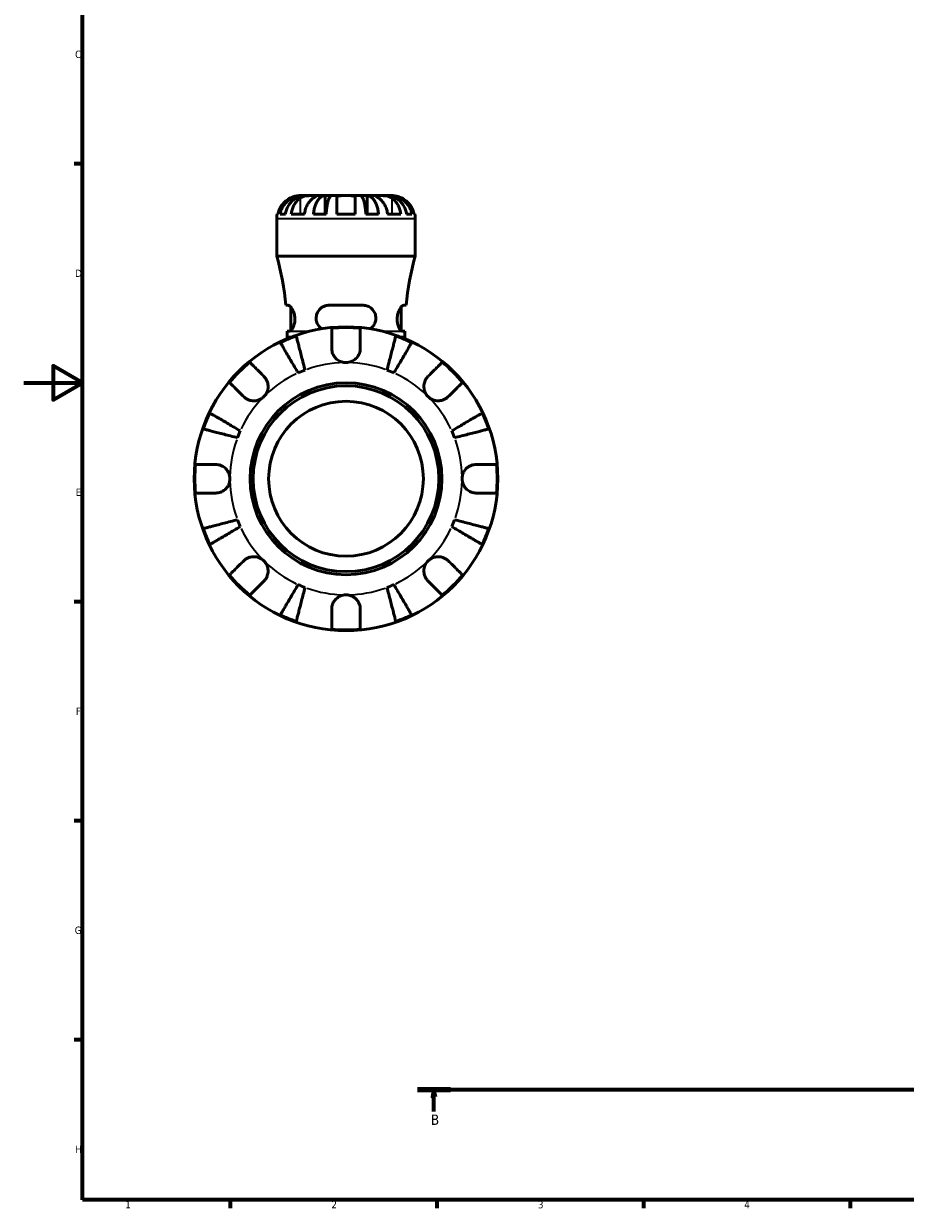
# Model space of a CAD drawing. Header units: millimetres. Extents: x 0 to 902, y 0 to 835.
# Tile 1 of 9: x 0 to 299, y 17 to 419. Entities that reach past the tile are written whole.
import ezdxf

# ---------------------------------------------------------------- set-up
doc = ezdxf.new("R2010")
doc.units = ezdxf.units.MM
doc.linetypes.add('CHAIN', pattern=[0.7087, 0.4724, -0.0591, 0.1181, -0.0591])
for name, color, linetype, lineweight in [('Border (ISO)', 7, 'Continuous', 70), ('Section Line (ISO)', 7, 'CHAIN', 70), ('Visible (ISO)', 7, 'Continuous', 50), ('Visible Narrow (ISO)', 7, 'Continuous', 35)]:
    doc.layers.add(name, color=color, linetype=linetype, lineweight=lineweight)
doc.styles.add('Label Text (ISO)', font='tahoma.ttf')
doc.styles.add('Note Text (ISO)', font='tahoma.ttf')

# ---------------------------------------------------------------- blocks, each defined once
blk = doc.blocks.new('Borders Default Border')
at = {"layer": 'Border (ISO)'}
for p, q in [((20, 371.25), (17.1, 371.25)), ((20, 222.75), (17.1, 222.75)), ((20, 148.5), (17.1, 148.5)), ((20, 74.25), (17.1, 74.25)), ((70.08, 20), (70.08, 17.1)), ((140.17, 20), (140.17, 17.1)), ((210.25, 20), (210.25, 17.1)), ((280.33, 20), (280.33, 17.1))]:
    blk.add_line(p, q, dxfattribs=at)
at = {"layer": 'Border (ISO)', "flags": 128}
for points in [[(20, 20), (20, 574), (821, 574), (821, 20), (20, 20)], [(0, 297), (20, 297), (10, 302.77), (10, 291.23), (20, 297)]]:
    blk.add_lwpolyline(points, dxfattribs=at)
at = {"layer": 'Border (ISO)', "color": 232, "true_color": 0xca0064, "char_height": 2.5, "attachment_point": 7, "style": 'Note Text (ISO)'}
for s, insert in [('C', (17.43, 407.08)), ('D', (17.43, 332.88)), ('E', (17.64, 258.63)), ('F', (17.7, 184.38)), ('G', (17.31, 110.08)), ('H', (17.44, 35.88)), ('1', (34.48, 17.1)), ('2', (104.37, 17.1)), ('3', (174.43, 17.05)), ('4', (244.42, 17.1))]:
    blk.add_mtext(s, dxfattribs=dict(at, insert=insert))
blk = doc.blocks.new('2dTransSection0')
at = {"layer": 'Section Line (ISO)', "linetype": 'CHAIN'}
blk.add_line((133.6, 57.4), (647.2, 57.4), dxfattribs=at)
at = {"layer": 'Section Line (ISO)', "linetype": 'Continuous', "lineweight": 140}
for p, q in [((133.6, 57.4), (144.75, 57.4)), ((636.05, 57.4), (647.2, 57.4))]:
    blk.add_line(p, q, dxfattribs=at)
at = {"layer": 'Section Line (ISO)', "linetype": 'Continuous'}
for p, q in [((139.17, 57.4), (138.67, 54.9)), ((139.17, 54.9), (139.17, 57.4)), ((139.67, 54.9), (139.17, 57.4)), ((641.63, 57.4), (641.13, 54.9)), ((641.63, 54.9), (641.63, 57.4)), ((642.13, 54.9), (641.63, 57.4)), ((138.67, 54.9), (139.67, 54.9)), ((139.17, 49.91), (139.17, 54.9)), ((641.13, 54.9), (642.13, 54.9)), ((641.63, 49.91), (641.63, 54.9))]:
    blk.add_line(p, q, dxfattribs=at)
at = {"layer": 'Section Line (ISO)', "linetype": 'Continuous', "flags": 128}
for points in [[(139.67, 54.9), (139.17, 57.4), (138.67, 54.9), (139.67, 54.9)], [(642.13, 54.9), (641.63, 57.4), (641.13, 54.9), (642.13, 54.9)]]:
    blk.add_lwpolyline(points, dxfattribs=at)
at = {"layer": 'Section Line (ISO)'}
for points in [[(139.67, 54.9), (139.17, 57.4), (138.67, 54.9), (139.67, 54.9)], [(642.13, 54.9), (641.63, 57.4), (641.13, 54.9), (642.13, 54.9)]]:
    blk.add_solid(points, dxfattribs=at)
at = {"layer": 'Section Line (ISO)', "char_height": 3.5, "attachment_point": 7, "style": 'Label Text (ISO)'}
for insert in [(138.1, 45.4), (640.56, 45.4)]:
    blk.add_mtext('B', dxfattribs=dict(at, insert=insert))

msp = doc.modelspace()

# ---------------------------------------------------------------- linework, layer by layer
at = {"layer": 'Visible (ISO)'}
for p, q in [((94.46, 360.469), (93.706, 360.469)), ((94.46, 360.469), (94.46, 360.389)), ((95.424, 360.469), (94.46, 360.469)), ((98.282, 360.469), (95.424, 360.469)), ((102.207, 360.469), (98.282, 360.469)), ((102.207, 360.469), (102.207, 354.169)), ((104.535, 360.469), (102.207, 360.469)), ((109.331, 360.469), (104.535, 360.469)), ((114.127, 360.469), (109.331, 360.469)), ((116.455, 360.469), (114.127, 360.469)), ((120.379, 360.469), (116.455, 360.469)), ((116.455, 360.469), (116.455, 354.169)), ((123.237, 360.469), (120.379, 360.469)), ((124.201, 360.469), (123.237, 360.469)), ((124.956, 360.469), (124.201, 360.469)), ((124.201, 360.469), (124.201, 360.389)), ((85.99, 354.169), (86.203, 354.169)), ((86.981, 354.169), (88.768, 354.169)), ((90.75, 354.169), (95.205, 354.169)), ((98.286, 354.169), (102.601, 354.169)), ((106.181, 354.169), (112.481, 354.169)), ((116.061, 354.169), (120.375, 354.169)), ((123.457, 354.169), (127.912, 354.169)), ((129.893, 354.169), (131.68, 354.169)), ((132.458, 354.169), (132.672, 354.169)), ((85.831, 339.889), (85.831, 352.594)), ((132.831, 339.889), (132.831, 352.594)), ((132.831, 339.889), (85.831, 339.889)), ((89.763, 323.281), (88.935, 323.281)), ((90.616, 314.709), (90.616, 322.678)), ((115.081, 323.281), (103.581, 323.281)), ((128.046, 314.709), (128.046, 322.678)), ((129.726, 323.281), (128.899, 323.281)), ((89.356, 314.531), (90.201, 314.531)), ((89.356, 312.745), (89.356, 314.409)), ((128.46, 314.531), (129.306, 314.531)), ((129.306, 312.745), (129.306, 314.409))]:
    msp.add_line(p, q, dxfattribs=at)
for radius in [51.5, 32.53, 31.5, 26.25]:
    msp.add_circle((109.331, 264.469), radius, dxfattribs=at)
for centre, radius, start, end in [((93.706, 352.594), 7.875, 168.46304, 180), ((124.956, 352.594), 7.875, 0, 11.53696), ((-4.496, 314.409), 93.852, 5.42468, 15.75304), ((223.158, 314.409), 93.852, 164.24696, 174.57532), ((-4.496, 314.409), 93.852, 0, 0.07479), ((109.331, 264.469), 51.255, 84.57027, 95.42973), ((223.158, 314.409), 93.852, 179.92521, 180), ((109.331, 264.469), 51.255, 109.23324, 115.76676), ((91.416, 312.745), 2.06, 180, 201.30802), ((109.331, 264.469), 51.255, 64.23324, 70.76676), ((127.246, 312.745), 2.06, 338.69198, 0), ((109.331, 264.469), 51.255, 129.57027, 140.42973), ((109.331, 264.469), 39.375, 110.66622, 114.33378), ((109.331, 264.469), 39.375, 65.66622, 69.33378), ((109.331, 264.469), 51.255, 39.57027, 50.42973), ((109.331, 264.469), 51.255, 154.23324, 160.76676), ((109.331, 264.469), 51.255, 19.23324, 25.76676), ((109.331, 264.469), 39.375, 155.66622, 159.33378), ((109.331, 264.469), 39.375, 20.66622, 24.33378), ((109.331, 264.469), 51.255, 174.57027, 185.42973), ((109.331, 264.469), 51.255, 354.57027, 5.42973), ((109.331, 264.469), 39.375, 200.66622, 204.33378), ((109.331, 264.469), 39.375, 335.66622, 339.33378), ((109.331, 264.469), 51.255, 199.23324, 205.76676), ((109.331, 264.469), 51.255, 334.23324, 340.76676), ((109.331, 264.469), 51.255, 219.57027, 230.42973), ((109.331, 264.469), 51.255, 309.57027, 320.42973), ((109.331, 264.469), 39.375, 245.66622, 249.33378), ((109.331, 264.469), 39.375, 290.66622, 294.33378), ((109.331, 264.469), 51.255, 244.23324, 250.76676), ((109.331, 264.469), 51.255, 289.23324, 295.76676), ((109.331, 264.469), 51.255, 264.57027, 275.42973)]:
    msp.add_arc(centre, radius, start, end, dxfattribs=at)
for points, knots in [([(90.556, 359.691), (90.223, 359.533), (89.886, 359.344), (89.119, 358.836), (88.705, 358.493), (88.013, 357.804), (87.67, 357.396), (87.078, 356.516), (86.83, 356.044), (86.462, 355.161), (86.307, 354.671), (86.203, 354.169)], [3.89239507, 3.89239507, 3.89239507, 3.89239507, 3.99831093, 3.99831093, 4.14541915, 4.14541915, 4.2913159, 4.2913159, 4.43721264, 4.43721264, 4.57824766, 4.57824766, 4.57824766, 4.57824766]), ([(86.981, 354.169), (87.081, 354.675), (87.232, 355.169), (87.587, 356.055), (87.827, 356.527), (88.397, 357.408), (88.728, 357.817), (89.394, 358.505), (89.79, 358.846), (90.644, 359.435), (91.101, 359.683), (91.972, 360.055), (92.465, 360.214), (93.474, 360.421), (93.989, 360.469), (94.46, 360.469)], [0.1494003, 0.1494003, 0.1494003, 0.1494003, 0.2914703, 0.2914703, 0.4372625, 0.4372625, 0.5830547, 0.5830547, 0.7289486, 0.7289486, 0.8748425, 0.8748425, 1.0209062, 1.0209062, 1.1669698, 1.1669698, 1.1669698, 1.1669698]), ([(95.424, 360.469), (95.005, 360.469), (94.547, 360.421), (93.649, 360.214), (93.21, 360.055), (92.435, 359.683), (92.028, 359.435), (91.268, 358.846), (90.915, 358.505), (90.323, 357.817), (90.029, 357.408), (89.521, 356.527), (89.308, 356.055), (88.991, 355.169), (88.857, 354.675), (88.768, 354.169)], [3.5031084, 3.5031084, 3.5031084, 3.5031084, 3.6491721, 3.6491721, 3.7952357, 3.7952357, 3.9411296, 3.9411296, 4.0870236, 4.0870236, 4.2328158, 4.2328158, 4.378608, 4.378608, 4.5206779, 4.5206779, 4.5206779, 4.5206779]), ([(93.706, 360.469), (93.706, 360.469), (93.683, 360.469), (93.589, 360.468), (93.515, 360.466), (93.245, 360.453), (93.003, 360.433), (92.492, 360.348), (92.255, 360.297), (91.817, 360.179), (91.627, 360.12), (91.237, 359.984), (91.04, 359.907), (90.747, 359.78), (90.651, 359.736), (90.556, 359.691)], [-2.17667965, -2.17667965, -2.17667965, -2.17667965, -2.11086653, -2.11086653, -2.04055216, -2.04055216, -1.91738302, -1.91738302, -1.82942275, -1.82942275, -1.76558177, -1.76558177, -1.70117883, -1.70117883, -1.66961913, -1.66961913, -1.66961913, -1.66961913]), ([(90.75, 354.169), (90.823, 354.671), (90.933, 355.161), (91.193, 356.044), (91.368, 356.516), (91.787, 357.396), (92.029, 357.804), (92.519, 358.493), (92.812, 358.836), (93.354, 359.344), (93.592, 359.533), (93.827, 359.691)], [0.14941001, 0.14941001, 0.14941001, 0.14941001, 0.29044502, 0.29044502, 0.43634177, 0.43634177, 0.58223851, 0.58223851, 0.72934673, 0.72934673, 0.83526259, 0.83526259, 0.83526259, 0.83526259]), ([(93.827, 359.691), (93.914, 359.749), (94.006, 359.804), (94.261, 359.94), (94.432, 360.016), (94.806, 360.151), (95.006, 360.209), (95.505, 360.324), (95.806, 360.37), (96.503, 360.442), (96.89, 360.457), (97.638, 360.47), (97.988, 360.469), (98.282, 360.469)], [-0.50766593, -0.50766593, -0.50766593, -0.50766593, -0.46718991, -0.46718991, -0.40200215, -0.40200215, -0.33506637, -0.33506637, -0.24300458, -0.24300458, -0.12488859, -0.12488859, 0, 0, 0, 0]), ([(98.282, 359.691), (98.047, 359.533), (97.808, 359.344), (97.266, 358.836), (96.974, 358.493), (96.484, 357.804), (96.241, 357.396), (95.823, 356.516), (95.647, 356.044), (95.387, 355.161), (95.278, 354.671), (95.205, 354.169)], [3.89240137, 3.89240137, 3.89240137, 3.89240137, 3.99831723, 3.99831723, 4.14542545, 4.14542545, 4.2913222, 4.2913222, 4.43721894, 4.43721894, 4.57825396, 4.57825396, 4.57825396, 4.57825396]), ([(98.282, 360.469), (98.438, 360.469), (98.577, 360.469), (98.825, 360.468), (98.93, 360.466), (99.129, 360.454), (99.193, 360.439), (99.213, 360.374), (99.174, 360.327), (99.033, 360.209), (98.954, 360.151), (98.763, 360.016), (98.652, 359.94), (98.451, 359.804), (98.368, 359.749), (98.282, 359.691)], [0, 0, 0, 0, 0.06608139, 0.06608139, 0.13667451, 0.13667451, 0.23873403, 0.23873403, 0.33457773, 0.33457773, 0.40157847, 0.40157847, 0.46685307, 0.46685307, 0.50745344, 0.50745344, 0.50745344, 0.50745344]), ([(98.286, 354.169), (98.338, 354.675), (98.417, 355.169), (98.604, 356.055), (98.729, 356.527), (99.028, 357.408), (99.202, 357.817), (99.551, 358.505), (99.759, 358.846), (100.206, 359.435), (100.446, 359.683), (100.902, 360.055), (101.161, 360.214), (101.69, 360.421), (101.96, 360.469), (102.207, 360.469)], [0.1494003, 0.1494003, 0.1494003, 0.1494003, 0.2914703, 0.2914703, 0.4372625, 0.4372625, 0.5830547, 0.5830547, 0.7289486, 0.7289486, 0.8748425, 0.8748425, 1.0209062, 1.0209062, 1.1669698, 1.1669698, 1.1669698, 1.1669698]), ([(104.535, 360.469), (104.413, 360.469), (104.28, 360.421), (104.019, 360.214), (103.891, 360.055), (103.666, 359.683), (103.548, 359.435), (103.327, 358.846), (103.225, 358.505), (103.052, 357.817), (102.967, 357.408), (102.819, 356.527), (102.758, 356.055), (102.666, 355.169), (102.627, 354.675), (102.601, 354.169)], [3.5031084, 3.5031084, 3.5031084, 3.5031084, 3.6491721, 3.6491721, 3.7952357, 3.7952357, 3.9411297, 3.9411297, 4.0870236, 4.0870236, 4.2328158, 4.2328158, 4.378608, 4.378608, 4.5206779, 4.5206779, 4.5206779, 4.5206779]), ([(106.181, 359.691), (106.181, 359.753), (106.189, 359.812), (106.23, 359.948), (106.273, 360.021), (106.399, 360.152), (106.484, 360.209), (106.738, 360.324), (106.924, 360.37), (107.427, 360.442), (107.757, 360.457), (108.502, 360.47), (108.914, 360.469), (109.331, 360.469)], [-0.50816407, -0.50816407, -0.50816407, -0.50816407, -0.46460526, -0.46460526, -0.40154747, -0.40154747, -0.3356183, -0.3356183, -0.24286964, -0.24286964, -0.12490659, -0.12490659, 0, 0, 0, 0]), ([(106.181, 354.169), (106.181, 354.671), (106.181, 355.161), (106.181, 356.044), (106.181, 356.516), (106.181, 357.396), (106.181, 357.804), (106.181, 358.493), (106.181, 358.836), (106.181, 359.344), (106.181, 359.533), (106.181, 359.691)], [0.14941001, 0.14941001, 0.14941001, 0.14941001, 0.29044502, 0.29044502, 0.43634177, 0.43634177, 0.58223851, 0.58223851, 0.72934673, 0.72934673, 0.83526259, 0.83526259, 0.83526259, 0.83526259]), ([(109.331, 360.469), (109.55, 360.469), (109.769, 360.469), (110.213, 360.468), (110.436, 360.466), (111.021, 360.453), (111.356, 360.433), (111.832, 360.348), (111.998, 360.297), (112.224, 360.179), (112.3, 360.12), (112.413, 359.984), (112.45, 359.907), (112.476, 359.78), (112.481, 359.736), (112.481, 359.691)], [-2.17667965, -2.17667965, -2.17667965, -2.17667965, -2.11086653, -2.11086653, -2.04055216, -2.04055216, -1.91738302, -1.91738302, -1.82942275, -1.82942275, -1.76558177, -1.76558177, -1.70117883, -1.70117883, -1.66961913, -1.66961913, -1.66961913, -1.66961913]), ([(112.481, 359.691), (112.481, 359.533), (112.481, 359.344), (112.481, 358.836), (112.481, 358.493), (112.481, 357.804), (112.481, 357.396), (112.481, 356.516), (112.481, 356.044), (112.481, 355.161), (112.481, 354.671), (112.481, 354.169)], [3.8924012, 3.8924012, 3.8924012, 3.8924012, 3.99831706, 3.99831706, 4.14542528, 4.14542528, 4.29132202, 4.29132202, 4.43721877, 4.43721877, 4.57825378, 4.57825378, 4.57825378, 4.57825378]), ([(116.061, 354.169), (116.035, 354.675), (115.996, 355.169), (115.904, 356.055), (115.842, 356.527), (115.694, 357.408), (115.609, 357.817), (115.437, 358.505), (115.334, 358.846), (115.113, 359.435), (114.995, 359.683), (114.77, 360.055), (114.642, 360.214), (114.382, 360.421), (114.248, 360.469), (114.127, 360.469)], [0.1494003, 0.1494003, 0.1494003, 0.1494003, 0.2914703, 0.2914703, 0.4372625, 0.4372625, 0.5830547, 0.5830547, 0.7289486, 0.7289486, 0.8748425, 0.8748425, 1.0209062, 1.0209062, 1.1669698, 1.1669698, 1.1669698, 1.1669698]), ([(116.455, 360.469), (116.702, 360.469), (116.972, 360.421), (117.5, 360.214), (117.759, 360.055), (118.215, 359.683), (118.455, 359.435), (118.903, 358.846), (119.111, 358.505), (119.46, 357.817), (119.633, 357.408), (119.932, 356.527), (120.058, 356.055), (120.244, 355.169), (120.323, 354.675), (120.375, 354.169)], [3.5031084, 3.5031084, 3.5031084, 3.5031084, 3.6491721, 3.6491721, 3.7952357, 3.7952357, 3.9411297, 3.9411297, 4.0870236, 4.0870236, 4.2328158, 4.2328158, 4.378608, 4.378608, 4.5206779, 4.5206779, 4.5206779, 4.5206779]), ([(120.379, 359.691), (120.293, 359.749), (120.211, 359.804), (120.009, 359.94), (119.899, 360.016), (119.707, 360.151), (119.628, 360.209), (119.491, 360.324), (119.452, 360.37), (119.464, 360.442), (119.544, 360.457), (119.852, 360.47), (120.085, 360.469), (120.379, 360.469)], [-0.50766593, -0.50766593, -0.50766593, -0.50766593, -0.46718991, -0.46718991, -0.40200215, -0.40200215, -0.33506637, -0.33506637, -0.24300458, -0.24300458, -0.12488859, -0.12488859, 0, 0, 0, 0]), ([(120.379, 360.469), (120.535, 360.469), (120.707, 360.469), (121.089, 360.468), (121.3, 360.466), (121.839, 360.454), (122.175, 360.439), (122.83, 360.374), (123.144, 360.327), (123.655, 360.209), (123.855, 360.151), (124.229, 360.016), (124.4, 359.94), (124.656, 359.804), (124.748, 359.749), (124.834, 359.691)], [0, 0, 0, 0, 0.06608139, 0.06608139, 0.13667451, 0.13667451, 0.23873403, 0.23873403, 0.33457773, 0.33457773, 0.40157847, 0.40157847, 0.46685307, 0.46685307, 0.50745344, 0.50745344, 0.50745344, 0.50745344]), ([(123.457, 354.169), (123.384, 354.671), (123.274, 355.161), (123.014, 356.044), (122.838, 356.516), (122.42, 357.396), (122.177, 357.804), (121.688, 358.493), (121.395, 358.836), (120.853, 359.344), (120.615, 359.533), (120.379, 359.691)], [0.14941001, 0.14941001, 0.14941001, 0.14941001, 0.29044502, 0.29044502, 0.43634177, 0.43634177, 0.58223851, 0.58223851, 0.72934673, 0.72934673, 0.83526259, 0.83526259, 0.83526259, 0.83526259]), ([(129.893, 354.169), (129.804, 354.675), (129.67, 355.169), (129.353, 356.055), (129.14, 356.527), (128.633, 357.408), (128.338, 357.817), (127.746, 358.505), (127.393, 358.846), (126.633, 359.435), (126.226, 359.683), (125.451, 360.055), (125.012, 360.214), (124.115, 360.421), (123.657, 360.469), (123.237, 360.469)], [0.1494003, 0.1494003, 0.1494003, 0.1494003, 0.2914703, 0.2914703, 0.4372625, 0.4372625, 0.5830547, 0.5830547, 0.7289486, 0.7289486, 0.8748425, 0.8748425, 1.0209062, 1.0209062, 1.1669698, 1.1669698, 1.1669698, 1.1669698]), ([(124.201, 360.469), (124.673, 360.469), (125.188, 360.421), (126.196, 360.214), (126.689, 360.055), (127.56, 359.683), (128.017, 359.435), (128.871, 358.846), (129.268, 358.505), (129.933, 357.817), (130.264, 357.408), (130.834, 356.527), (131.074, 356.055), (131.43, 355.169), (131.58, 354.675), (131.68, 354.169)], [3.5031084, 3.5031084, 3.5031084, 3.5031084, 3.6491721, 3.6491721, 3.7952357, 3.7952357, 3.9411296, 3.9411296, 4.0870236, 4.0870236, 4.2328158, 4.2328158, 4.378608, 4.378608, 4.5206779, 4.5206779, 4.5206779, 4.5206779]), ([(124.834, 359.691), (125.07, 359.533), (125.308, 359.344), (125.85, 358.836), (126.143, 358.493), (126.632, 357.804), (126.875, 357.396), (127.293, 356.516), (127.469, 356.044), (127.729, 355.161), (127.838, 354.671), (127.912, 354.169)], [3.89239507, 3.89239507, 3.89239507, 3.89239507, 3.99831093, 3.99831093, 4.14541915, 4.14541915, 4.2913159, 4.2913159, 4.43721264, 4.43721264, 4.57824766, 4.57824766, 4.57824766, 4.57824766]), ([(128.106, 359.691), (127.865, 359.805), (127.62, 359.909), (127.108, 360.099), (126.846, 360.181), (126.331, 360.315), (126.087, 360.364), (125.584, 360.441), (125.356, 360.457), (125.038, 360.47), (124.956, 360.469), (124.956, 360.469)], [-0.50777161, -0.50777161, -0.50777161, -0.50777161, -0.42786808, -0.42786808, -0.34024252, -0.34024252, -0.24759219, -0.24759219, -0.12500149, -0.12500149, 0, 0, 0, 0]), ([(132.458, 354.169), (132.355, 354.671), (132.199, 355.161), (131.832, 356.044), (131.583, 356.516), (130.992, 357.396), (130.649, 357.804), (129.956, 358.493), (129.542, 358.836), (128.776, 359.344), (128.439, 359.533), (128.106, 359.691)], [0.14941001, 0.14941001, 0.14941001, 0.14941001, 0.29044502, 0.29044502, 0.43634177, 0.43634177, 0.58223851, 0.58223851, 0.72934673, 0.72934673, 0.83526259, 0.83526259, 0.83526259, 0.83526259]), ([(89.763, 323.281), (89.806, 323.281), (89.851, 323.274), (90.072, 323.207), (90.273, 323.058), (90.715, 322.579), (90.957, 322.235), (91.39, 321.419), (91.583, 320.957), (91.855, 319.997), (91.943, 319.521), (92.015, 318.535), (91.997, 318.045), (91.855, 317.052), (91.722, 316.573), (91.375, 315.694), (91.156, 315.314), (90.737, 314.786), (90.538, 314.623), (90.304, 314.541), (90.252, 314.531), (90.201, 314.531)], [-1.550574, -1.550574, -1.550574, -1.550574, -1.5048424, -1.5048424, -1.3365845, -1.3365845, -1.1544685, -1.1544685, -0.9837331, -0.9837331, -0.835577, -0.835577, -0.6861693, -0.6861693, -0.5190254, -0.5190254, -0.3305233, -0.3305233, -0.1578201, -0.1578201, -0.10512, -0.10512, -0.10512, -0.10512]), ([(101.095, 315.306), (100.864, 315.466), (100.647, 315.648), (100.088, 316.221), (99.79, 316.658), (99.382, 317.587), (99.261, 318.058), (99.179, 319.048), (99.225, 319.546), (99.496, 320.574), (99.744, 321.078), (100.446, 322.023), (100.925, 322.439), (101.945, 323), (102.469, 323.174), (103.205, 323.269), (103.392, 323.281), (103.581, 323.281)], [-1.259106, -1.259106, -1.259106, -1.259106, -1.1691393, -1.1691393, -1.0055094, -1.0055094, -0.8583194, -0.8583194, -0.706767, -0.706767, -0.5315118, -0.5315118, -0.3289855, -0.3289855, -0.1536439, -0.1536439, -0.0944415, -0.0944415, -0.0944415, -0.0944415]), ([(115.081, 323.281), (115.226, 323.281), (115.372, 323.274), (116.046, 323.207), (116.555, 323.058), (117.524, 322.579), (117.975, 322.235), (118.701, 321.419), (118.984, 320.957), (119.344, 319.997), (119.44, 319.521), (119.468, 318.535), (119.398, 318.045), (119.081, 317.052), (118.82, 316.573), (118.22, 315.83), (117.91, 315.543), (117.566, 315.306)], [-1.550574, -1.550574, -1.550574, -1.550574, -1.5048424, -1.5048424, -1.3365845, -1.3365845, -1.1544685, -1.1544685, -0.9837331, -0.9837331, -0.835577, -0.835577, -0.6861693, -0.6861693, -0.5190254, -0.5190254, -0.3856032, -0.3856032, -0.3856032, -0.3856032]), ([(128.46, 314.531), (128.427, 314.531), (128.393, 314.536), (128.192, 314.583), (128.009, 314.713), (127.621, 315.148), (127.417, 315.462), (127.062, 316.221), (126.911, 316.658), (126.714, 317.587), (126.662, 318.058), (126.665, 319.048), (126.723, 319.546), (126.948, 320.574), (127.128, 321.078), (127.57, 322.023), (127.839, 322.439), (128.321, 323), (128.535, 323.174), (128.784, 323.269), (128.843, 323.281), (128.899, 323.281)], [-1.5396232, -1.5396232, -1.5396232, -1.5396232, -1.5048352, -1.5048352, -1.3417245, -1.3417245, -1.1691393, -1.1691393, -1.0055094, -1.0055094, -0.8583194, -0.8583194, -0.706767, -0.706767, -0.5315118, -0.5315118, -0.3289855, -0.3289855, -0.1536439, -0.1536439, -0.0944415, -0.0944415, -0.0944415, -0.0944415]), ([(104.481, 308.694), (104.481, 309.244), (104.481, 309.803), (104.481, 311.016), (104.481, 311.649), (104.481, 312.712), (104.481, 313.238), (104.481, 314.147), (104.481, 314.529), (104.481, 315.095), (104.481, 315.335), (104.481, 315.494)], [5.9143146, 5.9143146, 5.9143146, 5.9143146, 6.0897305, 6.0897305, 6.3151304, 6.3151304, 6.5397196, 6.5397196, 6.7643088, 6.7643088, 6.9824261, 6.9824261, 6.9824261, 6.9824261]), ([(114.181, 315.494), (114.181, 315.335), (114.181, 315.095), (114.181, 314.529), (114.181, 314.147), (114.181, 313.238), (114.181, 312.712), (114.181, 311.649), (114.181, 311.016), (114.181, 309.803), (114.181, 309.244), (114.181, 308.694)], [0.2300371, 0.2300371, 0.2300371, 0.2300371, 0.4481544, 0.4481544, 0.6727436, 0.6727436, 0.8973328, 0.8973328, 1.1227327, 1.1227327, 1.2981486, 1.2981486, 1.2981486, 1.2981486]), ([(93.106, 300.346), (92.724, 300.995), (92.306, 301.704), (91.488, 303.092), (91.088, 303.772), (90.382, 304.97), (90.012, 305.598), (89.321, 306.772), (89, 307.317), (88.461, 308.231), (88.194, 308.685), (87.733, 309.468), (87.539, 309.797), (87.252, 310.284), (87.131, 310.49), (87.05, 310.628)], [5.4054322, 5.4054322, 5.4054322, 5.4054322, 5.6314379, 5.6314379, 5.8574437, 5.8574437, 6.0826169, 6.0826169, 6.3077901, 6.3077901, 6.5323479, 6.5323479, 6.7569058, 6.7569058, 6.9752088, 6.9752088, 6.9752088, 6.9752088]), ([(92.447, 312.863), (92.486, 312.709), (92.546, 312.477), (92.688, 311.929), (92.784, 311.56), (93.011, 310.68), (93.143, 310.171), (93.409, 309.143), (93.567, 308.531), (93.908, 307.212), (94.091, 306.506), (94.439, 305.16), (94.636, 304.396), (95.04, 302.836), (95.246, 302.039), (95.434, 301.31)], [0.2300349, 0.2300349, 0.2300349, 0.2300349, 0.4483378, 0.4483378, 0.6728957, 0.6728957, 0.8974535, 0.8974535, 1.1226267, 1.1226267, 1.3478, 1.3478, 1.5738057, 1.5738057, 1.7998115, 1.7998115, 1.7998115, 1.7998115]), ([(123.227, 301.31), (123.416, 302.039), (123.622, 302.836), (124.025, 304.396), (124.223, 305.16), (124.571, 306.506), (124.753, 307.212), (125.094, 308.531), (125.253, 309.143), (125.519, 310.171), (125.65, 310.68), (125.878, 311.56), (125.973, 311.929), (126.115, 312.477), (126.175, 312.709), (126.215, 312.863)], [5.4054322, 5.4054322, 5.4054322, 5.4054322, 5.6314379, 5.6314379, 5.8574437, 5.8574437, 6.0826169, 6.0826169, 6.3077901, 6.3077901, 6.5323479, 6.5323479, 6.7569058, 6.7569058, 6.9752088, 6.9752088, 6.9752088, 6.9752088]), ([(131.612, 310.628), (131.531, 310.49), (131.409, 310.284), (131.122, 309.797), (130.928, 309.468), (130.467, 308.685), (130.2, 308.231), (129.662, 307.317), (129.341, 306.772), (128.649, 305.598), (128.279, 304.97), (127.574, 303.772), (127.173, 303.092), (126.355, 301.704), (125.938, 300.995), (125.555, 300.346)], [0.2300349, 0.2300349, 0.2300349, 0.2300349, 0.4483378, 0.4483378, 0.6728957, 0.6728957, 0.8974535, 0.8974535, 1.1226267, 1.1226267, 1.3478, 1.3478, 1.5738057, 1.5738057, 1.7998115, 1.7998115, 1.7998115, 1.7998115]), ([(109.331, 303.844), (108.845, 303.844), (108.363, 303.917), (107.378, 304.221), (106.888, 304.469), (106.05, 305.088), (105.699, 305.441), (105.158, 306.185), (104.957, 306.557), (104.713, 307.189), (104.64, 307.437), (104.539, 307.91), (104.508, 308.135), (104.485, 308.471), (104.481, 308.582), (104.481, 308.694)], [0, 0, 0, 0, 0.14558971, 0.14558971, 0.30930841, 0.30930841, 0.45830506, 0.45830506, 0.58735107, 0.58735107, 0.66775406, 0.66775406, 0.73999155, 0.73999155, 0.77632248, 0.77632248, 0.77632248, 0.77632248]), ([(114.181, 308.694), (114.181, 308.49), (114.168, 308.283), (114.112, 307.851), (114.067, 307.626), (113.926, 307.116), (113.82, 306.834), (113.443, 306.063), (113.112, 305.604), (112.27, 304.789), (111.759, 304.452), (110.607, 303.971), (109.973, 303.844), (109.331, 303.844)], [-0.78516465, -0.78516465, -0.78516465, -0.78516465, -0.71674204, -0.71674204, -0.64259311, -0.64259311, -0.54817339, -0.54817339, -0.37584493, -0.37584493, -0.19265918, -0.19265918, 0, 0, 0, 0]), ([(76.68, 303.978), (76.793, 303.866), (76.962, 303.697), (77.362, 303.296), (77.632, 303.026), (78.275, 302.384), (78.647, 302.011), (79.398, 301.26), (79.846, 300.812), (80.704, 299.955), (81.1, 299.559), (81.488, 299.17)], [0.2300371, 0.2300371, 0.2300371, 0.2300371, 0.4481544, 0.4481544, 0.6727436, 0.6727436, 0.8973328, 0.8973328, 1.1227327, 1.1227327, 1.2981486, 1.2981486, 1.2981486, 1.2981486]), ([(137.173, 299.17), (137.562, 299.559), (137.958, 299.955), (138.815, 300.812), (139.263, 301.26), (140.014, 302.011), (140.387, 302.384), (141.029, 303.026), (141.299, 303.296), (141.699, 303.697), (141.869, 303.866), (141.981, 303.978)], [5.9143146, 5.9143146, 5.9143146, 5.9143146, 6.0897305, 6.0897305, 6.3151304, 6.3151304, 6.5397196, 6.5397196, 6.7643088, 6.7643088, 6.9824261, 6.9824261, 6.9824261, 6.9824261]), ([(81.488, 299.17), (81.57, 299.088), (81.65, 299.003), (81.929, 298.68), (82.112, 298.424), (82.44, 297.848), (82.581, 297.529), (82.838, 296.709), (82.915, 296.2), (82.901, 295.072), (82.778, 294.465), (82.301, 293.304), (81.942, 292.765), (81.488, 292.311)], [-0.78090098, -0.78090098, -0.78090098, -0.78090098, -0.74249641, -0.74249641, -0.64168011, -0.64168011, -0.53308797, -0.53308797, -0.37727943, -0.37727943, -0.19250343, -0.19250343, 0, 0, 0, 0]), ([(137.173, 292.311), (136.905, 292.579), (136.669, 292.878), (136.258, 293.546), (136.09, 293.917), (135.813, 294.809), (135.741, 295.336), (135.767, 296.366), (135.857, 296.858), (136.131, 297.649), (136.275, 297.956), (136.613, 298.518), (136.803, 298.771), (137.065, 299.059), (137.118, 299.115), (137.173, 299.17)], [0, 0, 0, 0, 0.11375655, 0.11375655, 0.23538098, 0.23538098, 0.39430899, 0.39430899, 0.54630686, 0.54630686, 0.65204055, 0.65204055, 0.75381821, 0.75381821, 0.77933795, 0.77933795, 0.77933795, 0.77933795]), ([(74.629, 292.311), (74.241, 292.7), (73.845, 293.096), (72.987, 293.953), (72.54, 294.401), (71.788, 295.152), (71.416, 295.525), (70.773, 296.167), (70.503, 296.437), (70.103, 296.838), (69.934, 297.007), (69.821, 297.12)], [5.9143146, 5.9143146, 5.9143146, 5.9143146, 6.0897305, 6.0897305, 6.3151304, 6.3151304, 6.5397196, 6.5397196, 6.7643088, 6.7643088, 6.9824261, 6.9824261, 6.9824261, 6.9824261]), ([(148.84, 297.12), (148.728, 297.007), (148.558, 296.838), (148.158, 296.437), (147.888, 296.167), (147.245, 295.525), (146.873, 295.152), (146.122, 294.401), (145.674, 293.953), (144.816, 293.096), (144.421, 292.7), (144.032, 292.311)], [0.2300371, 0.2300371, 0.2300371, 0.2300371, 0.4481544, 0.4481544, 0.6727436, 0.6727436, 0.8973328, 0.8973328, 1.1227327, 1.1227327, 1.2981486, 1.2981486, 1.2981486, 1.2981486]), ([(81.488, 292.311), (81.22, 292.043), (80.922, 291.807), (80.253, 291.397), (79.883, 291.228), (78.99, 290.952), (78.464, 290.879), (77.434, 290.905), (76.941, 290.995), (76.151, 291.269), (75.844, 291.413), (75.282, 291.751), (75.028, 291.941), (74.74, 292.203), (74.684, 292.257), (74.629, 292.311)], [0, 0, 0, 0, 0.11375655, 0.11375655, 0.23538098, 0.23538098, 0.39430899, 0.39430899, 0.54630686, 0.54630686, 0.65204055, 0.65204055, 0.75381821, 0.75381821, 0.77933795, 0.77933795, 0.77933795, 0.77933795]), ([(144.032, 292.311), (143.95, 292.229), (143.864, 292.15), (143.542, 291.87), (143.286, 291.688), (142.71, 291.359), (142.391, 291.219), (141.571, 290.961), (141.062, 290.885), (139.934, 290.898), (139.327, 291.021), (138.166, 291.499), (137.627, 291.857), (137.173, 292.311)], [-0.78090098, -0.78090098, -0.78090098, -0.78090098, -0.74249641, -0.74249641, -0.64168011, -0.64168011, -0.53308797, -0.53308797, -0.37727943, -0.37727943, -0.19250343, -0.19250343, 0, 0, 0, 0]), ([(63.172, 286.75), (63.309, 286.669), (63.515, 286.547), (64.003, 286.26), (64.332, 286.067), (65.114, 285.606), (65.568, 285.338), (66.483, 284.8), (67.028, 284.479), (68.201, 283.787), (68.83, 283.417), (70.027, 282.712), (70.707, 282.311), (72.096, 281.493), (72.805, 281.076), (73.454, 280.693)], [0.2300349, 0.2300349, 0.2300349, 0.2300349, 0.4483378, 0.4483378, 0.6728957, 0.6728957, 0.8974535, 0.8974535, 1.1226267, 1.1226267, 1.3478, 1.3478, 1.5738057, 1.5738057, 1.7998115, 1.7998115, 1.7998115, 1.7998115]), ([(145.208, 280.693), (145.857, 281.076), (146.566, 281.493), (147.954, 282.311), (148.634, 282.712), (149.832, 283.417), (150.46, 283.787), (151.634, 284.479), (152.179, 284.8), (153.093, 285.338), (153.547, 285.606), (154.33, 286.067), (154.658, 286.26), (155.146, 286.547), (155.352, 286.669), (155.49, 286.75)], [5.4054322, 5.4054322, 5.4054322, 5.4054322, 5.6314379, 5.6314379, 5.8574437, 5.8574437, 6.0826169, 6.0826169, 6.3077901, 6.3077901, 6.5323479, 6.5323479, 6.7569058, 6.7569058, 6.9752088, 6.9752088, 6.9752088, 6.9752088]), ([(72.489, 278.365), (71.76, 278.554), (70.963, 278.76), (69.403, 279.163), (68.639, 279.361), (67.294, 279.709), (66.588, 279.891), (65.269, 280.233), (64.656, 280.391), (63.629, 280.657), (63.119, 280.788), (62.24, 281.016), (61.87, 281.111), (61.322, 281.253), (61.091, 281.313), (60.936, 281.353)], [5.4054322, 5.4054322, 5.4054322, 5.4054322, 5.6314379, 5.6314379, 5.8574437, 5.8574437, 6.0826169, 6.0826169, 6.3077901, 6.3077901, 6.5323479, 6.5323479, 6.7569058, 6.7569058, 6.9752088, 6.9752088, 6.9752088, 6.9752088]), ([(157.725, 281.353), (157.571, 281.313), (157.339, 281.253), (156.791, 281.111), (156.422, 281.016), (155.542, 280.788), (155.032, 280.657), (154.005, 280.391), (153.393, 280.233), (152.074, 279.891), (151.368, 279.709), (150.022, 279.361), (149.258, 279.163), (147.698, 278.76), (146.901, 278.554), (146.172, 278.365)], [0.2300349, 0.2300349, 0.2300349, 0.2300349, 0.4483378, 0.4483378, 0.6728957, 0.6728957, 0.8974535, 0.8974535, 1.1226267, 1.1226267, 1.3478, 1.3478, 1.5738057, 1.5738057, 1.7998115, 1.7998115, 1.7998115, 1.7998115]), ([(58.306, 269.319), (58.465, 269.319), (58.704, 269.319), (59.27, 269.319), (59.652, 269.319), (60.561, 269.319), (61.088, 269.319), (62.15, 269.319), (62.784, 269.319), (63.996, 269.319), (64.556, 269.319), (65.106, 269.319)], [0.2300371, 0.2300371, 0.2300371, 0.2300371, 0.4481544, 0.4481544, 0.6727436, 0.6727436, 0.8973328, 0.8973328, 1.1227327, 1.1227327, 1.2981486, 1.2981486, 1.2981486, 1.2981486]), ([(65.106, 269.319), (65.258, 269.319), (65.411, 269.312), (65.844, 269.27), (66.124, 269.219), (66.717, 269.055), (67.027, 268.935), (67.787, 268.543), (68.212, 268.231), (69.006, 267.415), (69.346, 266.901), (69.829, 265.744), (69.956, 265.109), (69.956, 264.469)], [-0.77507703, -0.77507703, -0.77507703, -0.77507703, -0.72560399, -0.72560399, -0.63594265, -0.63594265, -0.53365641, -0.53365641, -0.3753162, -0.3753162, -0.19216783, -0.19216783, 0, 0, 0, 0]), ([(148.706, 264.469), (148.706, 264.904), (148.764, 265.338), (149.007, 266.22), (149.202, 266.66), (149.791, 267.589), (150.219, 268.042), (151.056, 268.646), (151.42, 268.842), (152.08, 269.099), (152.365, 269.18), (152.946, 269.29), (153.239, 269.317), (153.537, 269.319), (153.546, 269.319), (153.556, 269.319)], [-3.37535926, -3.37535926, -3.37535926, -3.37535926, -3.24472064, -3.24472064, -3.10081281, -3.10081281, -2.91318515, -2.91318515, -2.78540812, -2.78540812, -2.69094331, -2.69094331, -2.59427293, -2.59427293, -2.59108226, -2.59108226, -2.59108226, -2.59108226]), ([(153.556, 269.319), (154.106, 269.319), (154.665, 269.319), (155.878, 269.319), (156.511, 269.319), (157.573, 269.319), (158.1, 269.319), (159.009, 269.319), (159.391, 269.319), (159.957, 269.319), (160.197, 269.319), (160.356, 269.319)], [5.9143146, 5.9143146, 5.9143146, 5.9143146, 6.0897305, 6.0897305, 6.3151304, 6.3151304, 6.5397196, 6.5397196, 6.7643088, 6.7643088, 6.9824261, 6.9824261, 6.9824261, 6.9824261]), ([(69.956, 264.469), (69.956, 264.033), (69.897, 263.6), (69.654, 262.718), (69.459, 262.278), (68.871, 261.349), (68.442, 260.896), (67.605, 260.292), (67.241, 260.095), (66.582, 259.839), (66.296, 259.758), (65.716, 259.648), (65.423, 259.621), (65.125, 259.619), (65.115, 259.619), (65.106, 259.619)], [-3.37535926, -3.37535926, -3.37535926, -3.37535926, -3.24472064, -3.24472064, -3.10081281, -3.10081281, -2.91318515, -2.91318515, -2.78540812, -2.78540812, -2.69094331, -2.69094331, -2.59427293, -2.59427293, -2.59108226, -2.59108226, -2.59108226, -2.59108226]), ([(153.556, 259.619), (153.404, 259.619), (153.25, 259.626), (152.817, 259.667), (152.538, 259.718), (151.944, 259.883), (151.634, 260.003), (150.874, 260.394), (150.45, 260.707), (149.655, 261.522), (149.315, 262.037), (148.833, 263.193), (148.706, 263.828), (148.706, 264.469)], [-0.77507703, -0.77507703, -0.77507703, -0.77507703, -0.72560399, -0.72560399, -0.63594265, -0.63594265, -0.53365641, -0.53365641, -0.3753162, -0.3753162, -0.19216783, -0.19216783, 0, 0, 0, 0]), ([(65.106, 259.619), (64.556, 259.619), (63.996, 259.619), (62.784, 259.619), (62.15, 259.619), (61.088, 259.619), (60.561, 259.619), (59.652, 259.619), (59.27, 259.619), (58.704, 259.619), (58.465, 259.619), (58.306, 259.619)], [5.9143146, 5.9143146, 5.9143146, 5.9143146, 6.0897305, 6.0897305, 6.3151304, 6.3151304, 6.5397196, 6.5397196, 6.7643088, 6.7643088, 6.9824261, 6.9824261, 6.9824261, 6.9824261]), ([(160.356, 259.619), (160.197, 259.619), (159.957, 259.619), (159.391, 259.619), (159.009, 259.619), (158.1, 259.619), (157.573, 259.619), (156.511, 259.619), (155.878, 259.619), (154.665, 259.619), (154.106, 259.619), (153.556, 259.619)], [0.2300371, 0.2300371, 0.2300371, 0.2300371, 0.4481544, 0.4481544, 0.6727436, 0.6727436, 0.8973328, 0.8973328, 1.1227327, 1.1227327, 1.2981486, 1.2981486, 1.2981486, 1.2981486]), ([(60.936, 247.585), (61.091, 247.625), (61.322, 247.685), (61.87, 247.826), (62.24, 247.922), (63.119, 248.149), (63.629, 248.281), (64.656, 248.547), (65.269, 248.705), (66.588, 249.046), (67.294, 249.229), (68.639, 249.577), (69.403, 249.774), (70.963, 250.178), (71.76, 250.384), (72.489, 250.572)], [0.2300349, 0.2300349, 0.2300349, 0.2300349, 0.4483378, 0.4483378, 0.6728957, 0.6728957, 0.8974535, 0.8974535, 1.1226267, 1.1226267, 1.3478, 1.3478, 1.5738057, 1.5738057, 1.7998115, 1.7998115, 1.7998115, 1.7998115]), ([(146.172, 250.572), (146.901, 250.384), (147.698, 250.178), (149.258, 249.774), (150.022, 249.577), (151.368, 249.229), (152.074, 249.046), (153.393, 248.705), (154.005, 248.547), (155.032, 248.281), (155.542, 248.149), (156.422, 247.922), (156.791, 247.826), (157.339, 247.685), (157.571, 247.625), (157.725, 247.585)], [5.4054322, 5.4054322, 5.4054322, 5.4054322, 5.6314379, 5.6314379, 5.8574437, 5.8574437, 6.0826169, 6.0826169, 6.3077901, 6.3077901, 6.5323479, 6.5323479, 6.7569058, 6.7569058, 6.9752088, 6.9752088, 6.9752088, 6.9752088]), ([(73.454, 248.244), (72.805, 247.862), (72.096, 247.444), (70.707, 246.626), (70.027, 246.226), (68.83, 245.521), (68.201, 245.15), (67.028, 244.459), (66.483, 244.138), (65.568, 243.599), (65.114, 243.332), (64.332, 242.871), (64.003, 242.677), (63.515, 242.39), (63.309, 242.269), (63.172, 242.188)], [5.4054322, 5.4054322, 5.4054322, 5.4054322, 5.6314379, 5.6314379, 5.8574437, 5.8574437, 6.0826169, 6.0826169, 6.3077901, 6.3077901, 6.5323479, 6.5323479, 6.7569058, 6.7569058, 6.9752088, 6.9752088, 6.9752088, 6.9752088]), ([(155.49, 242.188), (155.352, 242.269), (155.146, 242.39), (154.658, 242.677), (154.33, 242.871), (153.547, 243.332), (153.093, 243.599), (152.179, 244.138), (151.634, 244.459), (150.46, 245.15), (149.832, 245.521), (148.634, 246.226), (147.954, 246.626), (146.566, 247.444), (145.857, 247.862), (145.208, 248.244)], [0.2300349, 0.2300349, 0.2300349, 0.2300349, 0.4483378, 0.4483378, 0.6728957, 0.6728957, 0.8974535, 0.8974535, 1.1226267, 1.1226267, 1.3478, 1.3478, 1.5738057, 1.5738057, 1.7998115, 1.7998115, 1.7998115, 1.7998115]), ([(74.629, 236.626), (74.711, 236.708), (74.797, 236.788), (75.12, 237.067), (75.376, 237.25), (75.951, 237.579), (76.27, 237.719), (77.091, 237.976), (77.599, 238.053), (78.727, 238.04), (79.334, 237.917), (80.496, 237.439), (81.035, 237.08), (81.488, 236.626)], [-0.78090098, -0.78090098, -0.78090098, -0.78090098, -0.74249641, -0.74249641, -0.64168011, -0.64168011, -0.53308797, -0.53308797, -0.37727943, -0.37727943, -0.19250343, -0.19250343, 0, 0, 0, 0]), ([(137.173, 236.626), (137.441, 236.895), (137.74, 237.13), (138.408, 237.541), (138.779, 237.709), (139.671, 237.986), (140.198, 238.059), (141.228, 238.033), (141.72, 237.942), (142.511, 237.669), (142.818, 237.524), (143.38, 237.186), (143.633, 236.996), (143.921, 236.735), (143.977, 236.681), (144.032, 236.626)], [0, 0, 0, 0, 0.11375655, 0.11375655, 0.23538098, 0.23538098, 0.39430899, 0.39430899, 0.54630686, 0.54630686, 0.65204055, 0.65204055, 0.75381821, 0.75381821, 0.77933795, 0.77933795, 0.77933795, 0.77933795]), ([(69.821, 231.818), (69.934, 231.931), (70.103, 232.1), (70.503, 232.5), (70.773, 232.77), (71.416, 233.413), (71.788, 233.786), (72.54, 234.537), (72.987, 234.985), (73.845, 235.842), (74.241, 236.238), (74.629, 236.626)], [0.2300371, 0.2300371, 0.2300371, 0.2300371, 0.4481544, 0.4481544, 0.6727436, 0.6727436, 0.8973328, 0.8973328, 1.1227327, 1.1227327, 1.2981486, 1.2981486, 1.2981486, 1.2981486]), ([(81.488, 236.626), (81.757, 236.358), (81.992, 236.06), (82.403, 235.391), (82.571, 235.021), (82.848, 234.128), (82.921, 233.602), (82.895, 232.572), (82.804, 232.08), (82.531, 231.289), (82.386, 230.982), (82.048, 230.42), (81.858, 230.166), (81.597, 229.878), (81.543, 229.822), (81.488, 229.768)], [0, 0, 0, 0, 0.11375655, 0.11375655, 0.23538098, 0.23538098, 0.39430899, 0.39430899, 0.54630686, 0.54630686, 0.65204055, 0.65204055, 0.75381821, 0.75381821, 0.77933795, 0.77933795, 0.77933795, 0.77933795]), ([(137.173, 229.768), (137.091, 229.85), (137.011, 229.935), (136.732, 230.258), (136.55, 230.514), (136.221, 231.089), (136.08, 231.409), (135.823, 232.229), (135.747, 232.737), (135.76, 233.865), (135.883, 234.472), (136.36, 235.634), (136.719, 236.173), (137.173, 236.626)], [-0.78090098, -0.78090098, -0.78090098, -0.78090098, -0.74249641, -0.74249641, -0.64168011, -0.64168011, -0.53308797, -0.53308797, -0.37727943, -0.37727943, -0.19250343, -0.19250343, 0, 0, 0, 0]), ([(144.032, 236.626), (144.421, 236.238), (144.816, 235.842), (145.674, 234.985), (146.122, 234.537), (146.873, 233.786), (147.245, 233.413), (147.888, 232.77), (148.158, 232.5), (148.558, 232.1), (148.728, 231.931), (148.84, 231.818)], [5.9143146, 5.9143146, 5.9143146, 5.9143146, 6.0897305, 6.0897305, 6.3151304, 6.3151304, 6.5397196, 6.5397196, 6.7643088, 6.7643088, 6.9824261, 6.9824261, 6.9824261, 6.9824261]), ([(81.488, 229.768), (81.1, 229.379), (80.704, 228.983), (79.846, 228.126), (79.398, 227.678), (78.647, 226.927), (78.275, 226.554), (77.632, 225.911), (77.362, 225.641), (76.962, 225.241), (76.793, 225.072), (76.68, 224.959)], [5.9143146, 5.9143146, 5.9143146, 5.9143146, 6.0897305, 6.0897305, 6.3151304, 6.3151304, 6.5397196, 6.5397196, 6.7643088, 6.7643088, 6.9824261, 6.9824261, 6.9824261, 6.9824261]), ([(141.981, 224.959), (141.869, 225.072), (141.699, 225.241), (141.299, 225.641), (141.029, 225.911), (140.387, 226.554), (140.014, 226.927), (139.263, 227.678), (138.815, 228.126), (137.958, 228.983), (137.562, 229.379), (137.173, 229.768)], [0.2300371, 0.2300371, 0.2300371, 0.2300371, 0.4481544, 0.4481544, 0.6727436, 0.6727436, 0.8973328, 0.8973328, 1.1227327, 1.1227327, 1.2981486, 1.2981486, 1.2981486, 1.2981486]), ([(87.05, 218.31), (87.131, 218.447), (87.252, 218.654), (87.539, 219.141), (87.733, 219.47), (88.194, 220.253), (88.461, 220.706), (89, 221.621), (89.321, 222.166), (90.012, 223.339), (90.382, 223.968), (91.088, 225.166), (91.488, 225.845), (92.306, 227.234), (92.724, 227.943), (93.106, 228.592)], [0.2300349, 0.2300349, 0.2300349, 0.2300349, 0.4483378, 0.4483378, 0.6728957, 0.6728957, 0.8974535, 0.8974535, 1.1226267, 1.1226267, 1.3478, 1.3478, 1.5738057, 1.5738057, 1.7998115, 1.7998115, 1.7998115, 1.7998115]), ([(95.434, 227.628), (95.246, 226.898), (95.04, 226.102), (94.636, 224.541), (94.439, 223.778), (94.091, 222.432), (93.908, 221.726), (93.567, 220.407), (93.409, 219.794), (93.143, 218.767), (93.011, 218.257), (92.784, 217.378), (92.688, 217.008), (92.546, 216.461), (92.486, 216.229), (92.447, 216.075)], [5.4054322, 5.4054322, 5.4054322, 5.4054322, 5.6314379, 5.6314379, 5.8574437, 5.8574437, 6.0826169, 6.0826169, 6.3077901, 6.3077901, 6.5323479, 6.5323479, 6.7569058, 6.7569058, 6.9752088, 6.9752088, 6.9752088, 6.9752088]), ([(104.481, 220.244), (104.481, 220.396), (104.488, 220.549), (104.529, 220.982), (104.58, 221.262), (104.745, 221.855), (104.865, 222.165), (105.256, 222.925), (105.568, 223.35), (106.384, 224.144), (106.899, 224.484), (108.055, 224.967), (108.69, 225.094), (109.331, 225.094)], [-0.77507703, -0.77507703, -0.77507703, -0.77507703, -0.72560399, -0.72560399, -0.63594265, -0.63594265, -0.53365641, -0.53365641, -0.3753162, -0.3753162, -0.19216783, -0.19216783, 0, 0, 0, 0]), ([(109.331, 225.094), (109.766, 225.094), (110.2, 225.035), (111.082, 224.792), (111.521, 224.597), (112.451, 224.009), (112.904, 223.58), (113.508, 222.744), (113.704, 222.38), (113.96, 221.72), (114.041, 221.434), (114.151, 220.854), (114.179, 220.561), (114.181, 220.263), (114.181, 220.253), (114.181, 220.244)], [-3.37535926, -3.37535926, -3.37535926, -3.37535926, -3.24472064, -3.24472064, -3.10081281, -3.10081281, -2.91318515, -2.91318515, -2.78540812, -2.78540812, -2.69094331, -2.69094331, -2.59427293, -2.59427293, -2.59108226, -2.59108226, -2.59108226, -2.59108226]), ([(126.215, 216.075), (126.175, 216.229), (126.115, 216.461), (125.973, 217.008), (125.878, 217.378), (125.65, 218.257), (125.519, 218.767), (125.253, 219.794), (125.094, 220.407), (124.753, 221.726), (124.571, 222.432), (124.223, 223.778), (124.025, 224.541), (123.622, 226.102), (123.416, 226.898), (123.227, 227.628)], [0.2300349, 0.2300349, 0.2300349, 0.2300349, 0.4483378, 0.4483378, 0.6728957, 0.6728957, 0.8974535, 0.8974535, 1.1226267, 1.1226267, 1.3478, 1.3478, 1.5738057, 1.5738057, 1.7998115, 1.7998115, 1.7998115, 1.7998115]), ([(125.555, 228.592), (125.938, 227.943), (126.355, 227.234), (127.173, 225.845), (127.574, 225.166), (128.279, 223.968), (128.649, 223.339), (129.341, 222.166), (129.662, 221.621), (130.2, 220.706), (130.467, 220.253), (130.928, 219.47), (131.122, 219.141), (131.409, 218.654), (131.531, 218.447), (131.612, 218.31)], [5.4054322, 5.4054322, 5.4054322, 5.4054322, 5.6314379, 5.6314379, 5.8574437, 5.8574437, 6.0826169, 6.0826169, 6.3077901, 6.3077901, 6.5323479, 6.5323479, 6.7569058, 6.7569058, 6.9752088, 6.9752088, 6.9752088, 6.9752088]), ([(104.481, 213.444), (104.481, 213.603), (104.481, 213.842), (104.481, 214.408), (104.481, 214.79), (104.481, 215.699), (104.481, 216.226), (104.481, 217.288), (104.481, 217.922), (104.481, 219.134), (104.481, 219.694), (104.481, 220.244)], [0.2300371, 0.2300371, 0.2300371, 0.2300371, 0.4481544, 0.4481544, 0.6727436, 0.6727436, 0.8973328, 0.8973328, 1.1227327, 1.1227327, 1.2981486, 1.2981486, 1.2981486, 1.2981486]), ([(114.181, 220.244), (114.181, 219.694), (114.181, 219.134), (114.181, 217.922), (114.181, 217.288), (114.181, 216.226), (114.181, 215.699), (114.181, 214.79), (114.181, 214.408), (114.181, 213.842), (114.181, 213.603), (114.181, 213.444)], [5.9143146, 5.9143146, 5.9143146, 5.9143146, 6.0897305, 6.0897305, 6.3151304, 6.3151304, 6.5397196, 6.5397196, 6.7643088, 6.7643088, 6.9824261, 6.9824261, 6.9824261, 6.9824261])]:
    msp.add_open_spline(points, degree=3, knots=knots, dxfattribs=at)
at = {"layer": 'Visible Narrow (ISO)'}
for p, q in [((93.827, 359.415), (93.827, 354.445)), ((124.834, 359.415), (124.834, 354.445)), ((132.541, 352.594), (86.12, 352.594)), ((96.074, 314.409), (89.375, 314.409)), ((129.286, 314.409), (122.588, 314.409)), ((89.361, 312.745), (91.2, 312.745)), ((127.462, 312.745), (129.301, 312.745))]:
    msp.add_line(p, q, dxfattribs=at)
for start, end in [(91.03331, 109.63291), (70.36709, 88.96669), (115.36709, 133.96669), (46.03331, 64.63291), (136.03331, 154.63291), (25.36709, 43.96669), (160.36709, 178.96669), (1.03331, 19.63291), (181.03331, 199.63291), (340.36709, 358.96669), (205.36709, 223.96669), (316.03331, 334.63291), (226.03331, 244.63291), (295.36709, 313.96669), (250.36709, 268.96669), (271.03331, 289.63291)]:
    msp.add_arc((109.331, 264.469), 39.375, start, end, dxfattribs=at)

# ---------------------------------------------------------------- block references
msp.add_blockref('Borders Default Border', (0, 0))
at = {"layer": 'Section Line (ISO)'}
msp.add_blockref('2dTransSection0', (0, 0), dxfattribs=at)

doc.saveas('drawing.dxf')
